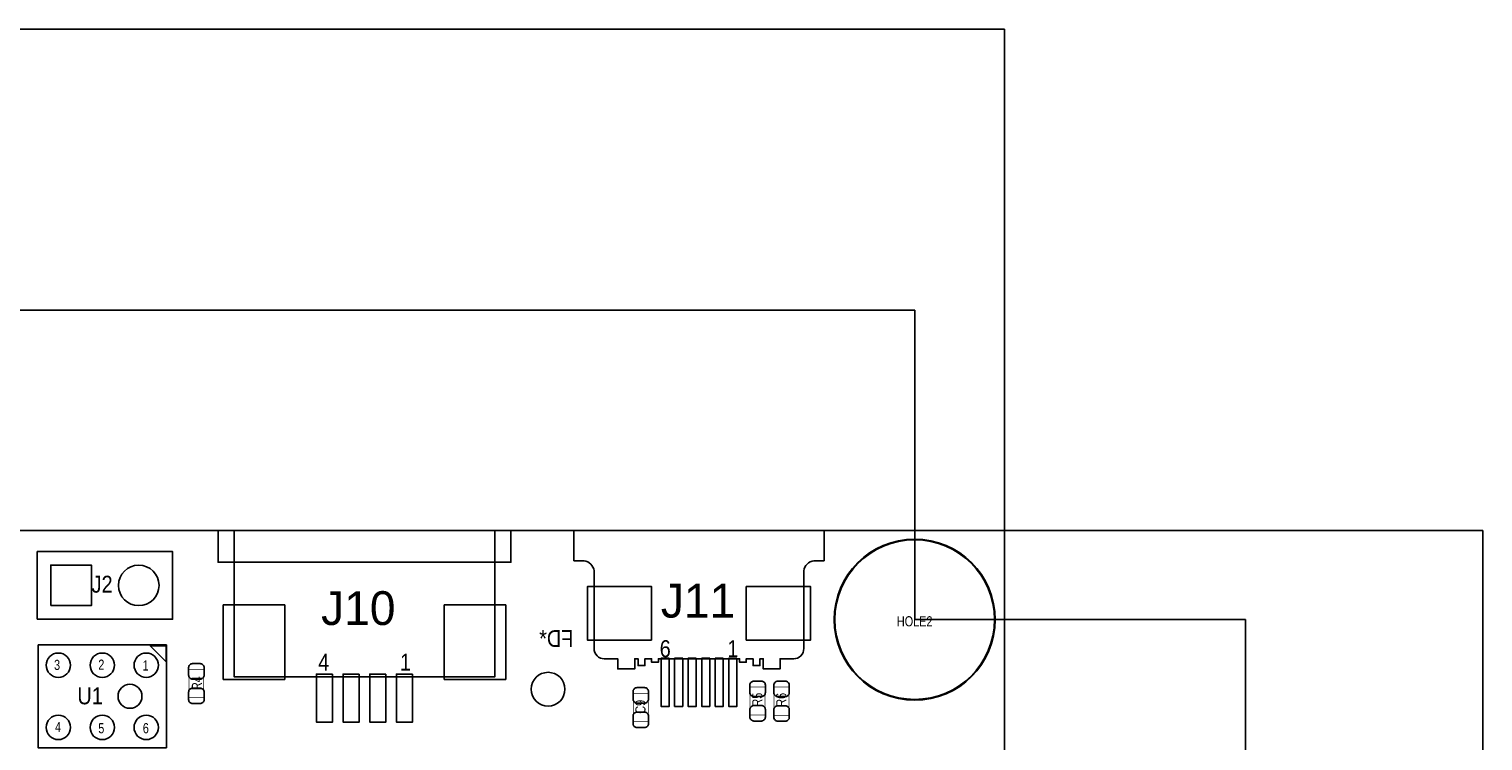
# Model space of a CAD drawing. Extents: x 0 to 190, y -12 to 110.
# Tile 15 of 15: x 133 to 188, y 82 to 108. Entities that reach past the tile are written whole.
import ezdxf
from ezdxf.enums import TextEntityAlignment as Align

# ---------------------------------------------------------------- set-up
doc = ezdxf.new("R2010")
doc.units = 0
for name, color, linetype in [('BG_DIMENSION', 1, 'CONTINUOUS'), ('BG_OUTLINE', 3, 'CONTINUOUS'), ('PG_ASSEMBLY_TOP', 140, 'CONTINUOUS'), ('PIN_BOTTOM', 6, 'CONTINUOUS'), ('PIN_TOP', 140, 'CONTINUOUS'), ('RD_ASSEMBLY_BOTTOM', 6, 'CONTINUOUS'), ('RD_ASSEMBLY_TOP', 140, 'CONTINUOUS')]:
    doc.layers.add(name, color=color, linetype=linetype)

msp = doc.modelspace()

# ---------------------------------------------------------------- linework, layer by layer
at = {"layer": 'BG_DIMENSION'}
for points in [[(94.07525, 108.49356), (169.926, 108.49356)], [(169.924984, 108.49356), (169.926, 108.49356)], [(169.926, 89.662), (169.926, 108.49356)], [(94.45117, 97.93478), (166.5478, 97.93478)], [(166.546784, 97.93478), (166.5478, 97.93478)], [(166.5478, 86.3092), (166.5478, 97.93478)], [(169.926, 89.662), (187.88634, 89.662)], [(187.88634, 89.660984), (187.88634, 89.662)], [(187.88634, 56.52135), (187.88634, 89.662)], [(166.5478, 86.3092), (178.96586, 86.3092)], [(178.96586, 86.308184), (178.96586, 86.3092)], [(178.96586, 56.38673), (178.96586, 86.3092)]]:
    msp.add_lwpolyline(points, dxfattribs=at)
at = {"layer": 'BG_OUTLINE'}
for points in [[(0, 87.63), (0, 89.662), (169.926, 89.662), (169.926, 0), (0, 0), (0, 12.903708)], [(0, 89.662), (169.926, 89.662), (169.926, 0), (0, 0)]]:
    msp.add_lwpolyline(points, dxfattribs=at)
at = {"layer": 'PG_ASSEMBLY_TOP'}
for points in [[(151.386286, 89.662), (151.386286, 88.46058), (140.388086, 88.46058), (140.388086, 89.662), (151.386286, 89.662)], [(150.786846, 89.662), (150.786846, 84.16036), (140.987526, 84.16036), (140.987526, 89.662)]]:
    msp.add_lwpolyline(points, dxfattribs=at)
for points in [[(163.146486, 89.662), (153.748486, 89.662), (153.748486, 88.519), (154.129486, 88.519, -0.333333), (154.510486, 88.138), (154.510486, 85.217, 0.414214), (154.891486, 84.836), (155.399486, 84.836), (155.399486, 84.455), (156.034486, 84.455), (156.034486, 84.836), (156.161486, 84.836), (156.161486, 84.582), (156.415486, 84.582), (156.415486, 84.836), (156.669486, 84.836), (156.669486, 84.709), (156.923486, 84.709), (156.923486, 84.836), (159.971486, 84.836), (159.971486, 84.709), (160.225486, 84.709), (160.225486, 84.836), (160.479486, 84.836), (160.479486, 84.582), (160.733486, 84.582), (160.733486, 84.836), (160.860486, 84.836), (160.860486, 84.455), (161.495486, 84.455), (161.495486, 84.836), (162.003486, 84.836, 0.414214), (162.384486, 85.217), (162.384486, 88.138, -0.333333), (162.765486, 88.519), (163.146486, 88.519), (163.146486, 89.662)], [(169.57294, 86.3092, 1), (163.52266, 86.3092, 1), (169.57294, 86.3092)], [(137.53084, 83.427062, 1), (136.630918, 83.427062, 1), (137.53084, 83.427062)]]:
    msp.add_lwpolyline(points, format="xyb", dxfattribs=at)
for points in [[(133.599174, 86.32444), (133.599174, 88.86444), (138.679174, 88.86444), (138.679174, 86.32444)], [(133.629908, 85.356954), (138.449812, 85.356954), (138.449812, 81.49717), (133.629908, 81.49717)], [(138.439906, 85.326982), (138.439906, 84.727034), (137.839958, 85.326982)]]:
    msp.add_lwpolyline(points, close=True, dxfattribs=at)
at = {"layer": 'PG_ASSEMBLY_TOP', "const_width": 0.024892}
for points in [[(139.852908, 83.373722), (139.293092, 83.373722), (139.293092, 84.433918), (139.852908, 84.433918), (139.852908, 83.373722)], [(156.540708, 82.472784), (155.980892, 82.472784), (155.980892, 83.53298), (156.540708, 83.53298), (156.540708, 82.472784)], [(160.369504, 83.779614), (160.92932, 83.779614), (160.92932, 82.719418), (160.369504, 82.719418), (160.369504, 83.779614)], [(161.26968, 83.774026), (161.829496, 83.774026), (161.829496, 82.71383), (161.26968, 82.71383), (161.26968, 83.774026)]]:
    msp.add_lwpolyline(points, dxfattribs=at)
at = {"layer": 'PIN_BOTTOM'}
msp.add_lwpolyline([(134.107174, 86.83244), (134.107174, 88.35644), (135.631174, 88.35644), (135.631174, 86.83244)], close=True, dxfattribs=at)
for centre, radius in [((166.5478, 86.3092), 2.9972), ((137.409174, 87.59444), 0.762), ((152.781, 83.693), 0.635)]:
    msp.add_circle(centre, radius, dxfattribs=at)
at = {"layer": 'PIN_TOP'}
for points in [[(134.107174, 86.83244), (134.107174, 88.35644), (135.631174, 88.35644), (135.631174, 86.83244)], [(156.669486, 85.53958), (154.256486, 85.53958), (154.256486, 87.54618), (156.669486, 87.54618)], [(160.225486, 87.54618), (162.638486, 87.54618), (162.638486, 85.53958), (160.225486, 85.53958)], [(142.892526, 86.85784), (142.892526, 84.06384), (140.581126, 84.06384), (140.581126, 86.85784)], [(151.193246, 86.85784), (151.193246, 84.06384), (148.881846, 84.06384), (148.881846, 86.85784)], [(157.329886, 84.85378), (157.329886, 83.05038), (157.025086, 83.05038), (157.025086, 84.85378)], [(157.837886, 84.85378), (157.837886, 83.05038), (157.533086, 83.05038), (157.533086, 84.85378)], [(158.345886, 84.85378), (158.345886, 83.05038), (158.041086, 83.05038), (158.041086, 84.85378)], [(158.853886, 84.85378), (158.853886, 83.05038), (158.549086, 83.05038), (158.549086, 84.85378)], [(159.361886, 84.85378), (159.361886, 83.05038), (159.057086, 83.05038), (159.057086, 84.85378)], [(159.869886, 84.85378), (159.869886, 83.05038), (159.565086, 83.05038), (159.565086, 84.85378)], [(144.690846, 84.26196), (144.690846, 82.45856), (144.081246, 82.45856), (144.081246, 84.26196)], [(145.691606, 84.26196), (145.691606, 82.45856), (145.082006, 82.45856), (145.082006, 84.26196)], [(146.692366, 84.26196), (146.692366, 82.45856), (146.082766, 82.45856), (146.082766, 84.26196)], [(147.693126, 84.26196), (147.693126, 82.45856), (147.083526, 82.45856), (147.083526, 84.26196)]]:
    msp.add_lwpolyline(points, close=True, dxfattribs=at)
for points in [[(139.863068, 84.503768), (139.863068, 84.22386, -0.414846), (139.712954, 84.073746), (139.433046, 84.073746, -0.414846), (139.282932, 84.22386), (139.282932, 84.503768, -0.414846), (139.433046, 84.653882), (139.712954, 84.653882, -0.414846)], [(139.282932, 83.303872), (139.282932, 83.58378, -0.414846), (139.433046, 83.733894), (139.712954, 83.733894, -0.414846), (139.863068, 83.58378), (139.863068, 83.303872, -0.414846), (139.712954, 83.153758), (139.433046, 83.153758, -0.414846)], [(156.550868, 83.60283), (156.550868, 83.322922, -0.414846), (156.400754, 83.172808), (156.120846, 83.172808, -0.414846), (155.970732, 83.322922), (155.970732, 83.60283, -0.414846), (156.120846, 83.752944), (156.400754, 83.752944, -0.414846)], [(160.93948, 83.849464), (160.93948, 83.569556, -0.414846), (160.789366, 83.419442), (160.509458, 83.419442, -0.414846), (160.359344, 83.569556), (160.359344, 83.849464, -0.414846), (160.509458, 83.999578), (160.789366, 83.999578, -0.414846)], [(161.839656, 83.843876), (161.839656, 83.563968, -0.414846), (161.689542, 83.413854), (161.409634, 83.413854, -0.414846), (161.25952, 83.563968), (161.25952, 83.843876, -0.414846), (161.409634, 83.99399), (161.689542, 83.99399, -0.414846)], [(160.359344, 82.649568), (160.359344, 82.929476, -0.414846), (160.509458, 83.07959), (160.789366, 83.07959, -0.414846), (160.93948, 82.929476), (160.93948, 82.649568, -0.414846), (160.789366, 82.499454), (160.509458, 82.499454, -0.414846)], [(161.25952, 82.64398), (161.25952, 82.923888, -0.414846), (161.409634, 83.074002), (161.689542, 83.074002, -0.414846), (161.839656, 82.923888), (161.839656, 82.64398, -0.414846), (161.689542, 82.493866), (161.409634, 82.493866, -0.414846)], [(155.970732, 82.402934), (155.970732, 82.682842, -0.414846), (156.120846, 82.832956), (156.400754, 82.832956, -0.414846), (156.550868, 82.682842), (156.550868, 82.402934, -0.414846), (156.400754, 82.25282), (156.120846, 82.25282, -0.414846)]]:
    msp.add_lwpolyline(points, format="xyb", close=True, dxfattribs=at)
for centre, radius in [((166.5478, 86.3092), 2.9972), ((137.409174, 87.59444), 0.762), ((134.38886, 84.595462), 0.4572), ((136.03986, 84.595462), 0.4572), ((137.69086, 84.595462), 0.4572), ((134.38886, 82.258662), 0.4572), ((136.03986, 82.258662), 0.4572), ((137.69086, 82.258662), 0.4572)]:
    msp.add_circle(centre, radius, dxfattribs=at)

# ---------------------------------------------------------------- texts
at = {"layer": 'PG_ASSEMBLY_TOP'}
for s, height, width, p in [('6', 0.635, 0.88, (156.972, 84.8995)), ('1', 0.635, 0.88, (159.512, 84.8995)), ('3', 0.381, 0.8, (134.228586, 84.416646)), ('2', 0.381, 0.8, (135.891016, 84.425282)), ('1', 0.381, 0.8, (137.55243, 84.394548)), ('4', 0.635, 0.88, (144.145508, 84.393278)), ('1', 0.635, 0.88, (147.218908, 84.393278)), ('4', 0.381, 0.8, (134.26313, 82.082386)), ('5', 0.381, 0.8, (135.891016, 82.039206)), ('6', 0.381, 0.8, (137.562082, 82.039206))]:
    msp.add_text(s, height=height, dxfattribs=dict(at, width=width)).set_placement(p)
at = {"layer": 'RD_ASSEMBLY_BOTTOM', "text_generation_flag": 2, "width": 0.88}
msp.add_text('FD*', height=0.635, dxfattribs=at).set_placement((153.7335, 85.2805))
at = {"layer": 'RD_ASSEMBLY_TOP', "width": 0.88}
for s, p in [('J2', (135.638794, 87.32139)), ('U1', (135.104886, 83.126834))]:
    msp.add_text(s, height=0.635, dxfattribs=at).set_placement(p)
at = {"layer": 'RD_ASSEMBLY_TOP'}
for s, height, width, p in [('J10', 1.27, 1.02, (145.654014, 86.106)), ('J11', 1.27, 1.02, (158.412688, 86.383876)), ('HOLE2', 0.381, 0.8, (166.5478, 86.0552))]:
    msp.add_text(s, height=height, dxfattribs=dict(at, width=width)).set_placement(p, align=Align.CENTER)
at = {"layer": 'RD_ASSEMBLY_TOP', "width": 0.8}
for s, p in [('R4', (139.78128, 83.9216)), ('C9', (156.4386, 83.0326)), ('R5', (160.827212, 83.300316)), ('R6', (161.727388, 83.294728))]:
    msp.add_text(s, height=0.381, rotation=90, dxfattribs=at).set_placement(p, align=Align.CENTER)

doc.saveas('drawing.dxf')
